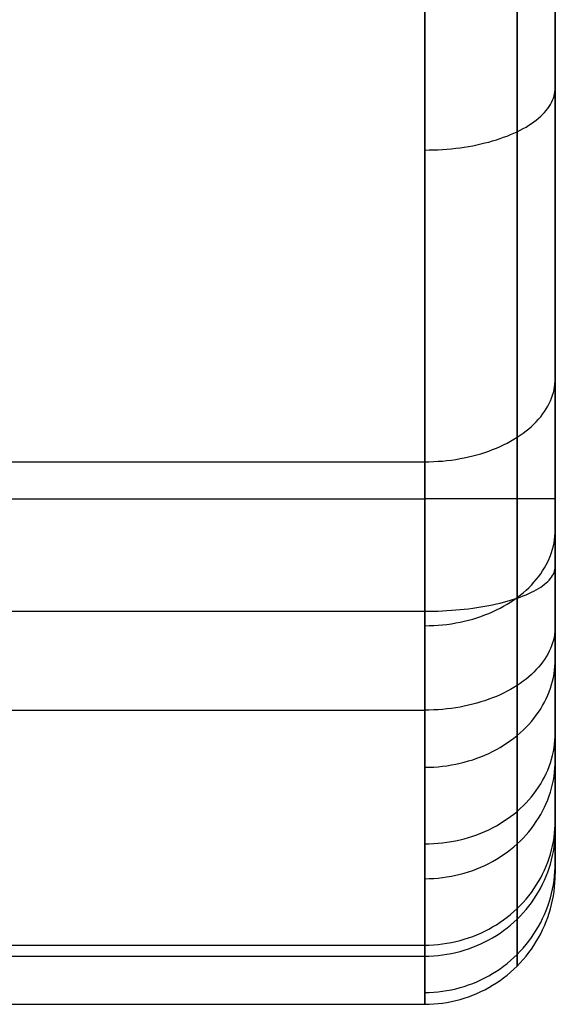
# Model space of a CAD drawing. Header units: millimetres. Extents: x 0 to 670, y -600 to 0.
# Tile 10 of 14: x 588 to 670, y -600 to -449. Entities that reach past the tile are written whole.
import ezdxf

# ---------------------------------------------------------------- set-up
doc = ezdxf.new("R2010")
doc.units = ezdxf.units.MM
doc.layers.add('Rouli modules$pouf', color=7, linetype='Continuous', true_color=0x000000)

msp = doc.modelspace()

# ---------------------------------------------------------------- linework, layer by layer
at = {"layer": 'Rouli modules$pouf'}
for p, q in [((670, -27.27, 188.99), (670, -571.74, 188.99)), ((650, -522.34, -0.47), (650, -77.99, 0.47)), ((664.14, -522.35, 5.39), (664.14, -78, 6.33)), ((670, -522.38, 19.53), (670, -78.03, 20.47)), ((650, -443.9, 348.28), (650, -450.52, 345.29)), ((664.14, -447.28, 340.34), (664.14, -453.63, 337.32)), ((670, -447.42, 324.61), (670, -453.43, 321.6)), ((650, -450.52, 345.29), (650, -457.06, 342.16)), ((664.14, -453.63, 337.32), (664.14, -459.92, 334.17)), ((670, -453.43, 321.6), (670, -459.37, 318.45)), ((650, -457.06, 342.16), (650, -463.5, 338.91)), ((664.14, -459.92, 334.17), (664.14, -466.14, 330.87)), ((669.95, -460.03, 319.65), (669.99, -459.7, 319.05)), ((669.99, -459.7, 319.05), (670, -459.37, 318.45)), ((670, -459.37, 318.45), (670, -465.24, 315.17)), ((669.43, -461.64, 322.61), (669.58, -461.32, 322.02)), ((669.58, -461.32, 322.02), (669.71, -461, 321.43)), ((669.71, -461, 321.43), (669.81, -460.68, 320.84)), ((669.81, -460.68, 320.84), (669.9, -460.35, 320.24)), ((669.9, -460.35, 320.24), (669.95, -460.03, 319.65)), ((668.34, -463.18, 325.45), (668.61, -462.88, 324.89)), ((668.61, -462.88, 324.89), (668.85, -462.58, 324.33)), ((668.85, -462.58, 324.33), (669.06, -462.27, 323.76)), ((669.06, -462.27, 323.76), (669.26, -461.95, 323.19)), ((669.26, -461.95, 323.19), (669.43, -461.64, 322.61)), ((650, -463.5, 338.91), (650, -469.85, 335.52)), ((666.72, -464.62, 328.08), (667.09, -464.34, 327.58)), ((667.09, -464.34, 327.58), (667.43, -464.06, 327.06)), ((667.43, -464.06, 327.06), (667.76, -463.77, 326.53)), ((667.76, -463.77, 326.53), (668.06, -463.48, 325.99)), ((668.06, -463.48, 325.99), (668.34, -463.18, 325.45)), ((664.14, -466.14, 330.87), (664.62, -465.9, 330.44)), ((664.62, -465.9, 330.44), (665.07, -465.66, 329.99)), ((665.07, -465.66, 329.99), (665.51, -465.41, 329.53)), ((665.51, -465.41, 329.53), (665.94, -465.15, 329.06)), ((665.94, -465.15, 329.06), (666.34, -464.89, 328.58)), ((666.34, -464.89, 328.58), (666.72, -464.62, 328.08)), ((670, -465.24, 315.17), (670, -471.04, 311.75)), ((660.39, -467.54, 333.46), (660.97, -467.37, 333.14)), ((660.97, -467.37, 333.14), (661.53, -467.19, 332.8)), ((661.53, -467.19, 332.8), (662.08, -466.99, 332.45)), ((662.08, -466.99, 332.45), (662.62, -466.79, 332.08)), ((662.62, -466.79, 332.08), (663.14, -466.58, 331.69)), ((663.14, -466.58, 331.69), (663.65, -466.36, 331.29)), ((663.65, -466.36, 331.29), (664.14, -466.14, 330.87)), ((664.14, -466.14, 330.87), (664.14, -472.28, 327.43)), ((650, -468.94, 336.02), (650.68, -468.93, 336)), ((650.68, -468.93, 336), (651.36, -468.91, 335.97)), ((651.36, -468.91, 335.97), (652.05, -468.89, 335.92)), ((652.05, -468.89, 335.92), (652.72, -468.85, 335.85)), ((652.72, -468.85, 335.85), (653.4, -468.8, 335.76)), ((653.4, -468.8, 335.76), (654.07, -468.74, 335.65)), ((654.07, -468.74, 335.65), (654.74, -468.66, 335.52)), ((654.74, -468.66, 335.52), (655.4, -468.58, 335.36)), ((655.4, -468.58, 335.36), (656.05, -468.49, 335.19)), ((656.05, -468.49, 335.19), (656.7, -468.38, 335)), ((656.7, -468.38, 335), (657.34, -468.27, 334.79)), ((657.34, -468.27, 334.79), (657.97, -468.14, 334.56)), ((657.97, -468.14, 334.56), (658.59, -468.01, 334.31)), ((658.59, -468.01, 334.31), (659.2, -467.86, 334.05)), ((659.2, -467.86, 334.05), (659.8, -467.71, 333.76)), ((659.8, -467.71, 333.76), (660.39, -467.54, 333.46)), ((650, -469.85, 335.52), (650, -476.09, 332)), ((670, -471.04, 311.75), (670, -476.75, 308.21)), ((664.14, -472.28, 327.43), (664.14, -478.36, 323.85)), ((650, -476.09, 332), (650, -482.24, 328.35)), ((670, -476.75, 308.21), (670, -482.37, 304.52)), ((664.14, -478.36, 323.85), (664.14, -484.35, 320.13)), ((650, -482.24, 328.35), (650, -488.27, 324.57)), ((670, -482.37, 304.52), (670, -487.91, 300.71)), ((664.14, -484.35, 320.13), (664.14, -490.26, 316.26)), ((650, -488.27, 324.57), (650, -494.2, 320.67)), ((670, -487.91, 300.71), (670, -493.34, 296.75)), ((664.14, -490.26, 316.26), (664.14, -496.08, 312.25)), ((650, -494.2, 320.67), (650, -500, 316.65)), ((670, -493.34, 296.75), (670, -498.68, 292.66)), ((664.14, -496.08, 312.25), (664.14, -501.8, 308.09)), ((670, -498.68, 292.66), (670, -503.91, 288.44)), ((650, -500, 316.65), (650, -505.69, 312.49)), ((664.14, -501.8, 308.09), (664.14, -507.43, 303.78)), ((669.81, -505.65, 290.53), (669.9, -505.22, 290.01)), ((669.9, -505.22, 290.01), (669.95, -504.78, 289.49)), ((669.95, -504.78, 289.49), (669.99, -504.35, 288.96)), ((669.99, -504.35, 288.96), (670, -503.91, 288.44)), ((670, -503.91, 288.44), (670, -509.97, 283.24)), ((650, -505.69, 312.49), (650, -511.25, 308.22)), ((669.43, -506.93, 292.08), (669.58, -506.51, 291.57)), ((669.58, -506.51, 291.57), (669.71, -506.08, 291.05)), ((669.71, -506.08, 291.05), (669.81, -505.65, 290.53)), ((664.14, -507.43, 303.78), (664.14, -512.94, 299.32)), ((668.61, -508.6, 294.08), (668.85, -508.19, 293.59)), ((668.85, -508.19, 293.59), (669.06, -507.77, 293.09)), ((669.06, -507.77, 293.09), (669.26, -507.36, 292.59)), ((669.26, -507.36, 292.59), (669.43, -506.93, 292.08)), ((667.76, -509.79, 295.51), (668.06, -509.4, 295.04)), ((668.06, -509.4, 295.04), (668.34, -509, 294.57)), ((668.34, -509, 294.57), (668.61, -508.6, 294.08)), ((650, -511.25, 308.22), (650, -516.69, 303.82)), ((666.34, -511.28, 297.31), (666.72, -510.92, 296.87)), ((666.72, -510.92, 296.87), (667.09, -510.55, 296.43)), ((667.09, -510.55, 296.43), (667.43, -510.17, 295.98)), ((667.43, -510.17, 295.98), (667.76, -509.79, 295.51)), ((670, -509.97, 283.24), (670, -515.86, 277.84)), ((664.14, -512.94, 299.32), (664.62, -512.63, 298.94)), ((664.62, -512.63, 298.94), (665.07, -512.31, 298.55)), ((665.07, -512.31, 298.55), (665.51, -511.97, 298.15)), ((665.51, -511.97, 298.15), (665.94, -511.63, 297.73)), ((665.94, -511.63, 297.73), (666.34, -511.28, 297.31)), ((661.53, -514.35, 301.01), (662.08, -514.09, 300.7)), ((662.08, -514.09, 300.7), (662.62, -513.82, 300.37)), ((662.62, -513.82, 300.37), (663.14, -513.54, 300.03)), ((663.14, -513.54, 300.03), (663.65, -513.25, 299.68)), ((663.65, -513.25, 299.68), (664.14, -512.94, 299.32)), ((664.14, -512.94, 299.32), (664.14, -519.35, 293.82)), ((657.34, -515.8, 302.75), (657.97, -515.63, 302.55)), ((657.97, -515.63, 302.55), (658.59, -515.45, 302.33)), ((658.59, -515.45, 302.33), (659.2, -515.25, 302.1)), ((659.2, -515.25, 302.1), (659.8, -515.05, 301.85)), ((659.8, -515.05, 301.85), (660.39, -514.83, 301.58)), ((660.39, -514.83, 301.58), (660.97, -514.59, 301.3)), ((660.97, -514.59, 301.3), (661.53, -514.35, 301.01)), ((20, -516.69, 303.82), (650, -516.69, 303.82)), ((650, -516.69, 303.82), (650.68, -516.68, 303.81)), ((650, -516.69, 303.82), (650, -523.37, 298.09)), ((650.68, -516.68, 303.81), (651.36, -516.66, 303.79)), ((651.36, -516.66, 303.79), (652.05, -516.62, 303.74)), ((652.05, -516.62, 303.74), (652.72, -516.57, 303.68)), ((652.72, -516.57, 303.68), (653.4, -516.5, 303.6)), ((653.4, -516.5, 303.6), (654.07, -516.42, 303.5)), ((654.07, -516.42, 303.5), (654.74, -516.32, 303.38)), ((654.74, -516.32, 303.38), (655.4, -516.21, 303.25)), ((655.4, -516.21, 303.25), (656.05, -516.09, 303.1)), ((656.05, -516.09, 303.1), (656.7, -515.95, 302.93)), ((656.7, -515.95, 302.93), (657.34, -515.8, 302.75)), ((670, -515.86, 277.84), (670, -521.57, 272.25)), ((664.14, -519.35, 293.82), (664.14, -525.59, 288.11)), ((670, -521.57, 272.25), (670, -524.35, 269.38)), ((20, -522.34, -0.47), (650, -522.34, -0.47)), ((650, -524.01, -0.44), (650, -522.34, -0.47)), ((650.68, -522.34, -0.46), (650, -522.34, -0.47)), ((651.36, -522.34, -0.42), (650.68, -522.34, -0.46)), ((652.05, -522.34, -0.36), (651.36, -522.34, -0.42)), ((652.72, -522.34, -0.28), (652.05, -522.34, -0.36)), ((653.4, -522.34, -0.18), (652.72, -522.34, -0.28)), ((654.07, -522.34, -0.05), (653.4, -522.34, -0.18)), ((654.74, -522.34, 0.1), (654.07, -522.34, -0.05)), ((655.4, -522.34, 0.27), (654.74, -522.34, 0.1)), ((656.05, -522.34, 0.47), (655.4, -522.34, 0.27)), ((656.7, -522.34, 0.69), (656.05, -522.34, 0.47)), ((657.34, -522.34, 0.93), (656.7, -522.34, 0.69)), ((657.97, -522.34, 1.19), (657.34, -522.34, 0.93)), ((658.59, -522.34, 1.47), (657.97, -522.34, 1.19)), ((659.2, -522.34, 1.77), (658.59, -522.34, 1.47)), ((659.8, -522.34, 2.1), (659.2, -522.34, 1.77)), ((660.39, -522.34, 2.44), (659.8, -522.34, 2.1)), ((660.97, -522.34, 2.81), (660.39, -522.34, 2.44)), ((661.53, -522.34, 3.19), (660.97, -522.34, 2.81)), ((662.08, -522.35, 3.6), (661.53, -522.34, 3.19)), ((662.62, -522.35, 4.02), (662.08, -522.35, 3.6)), ((663.14, -522.35, 4.46), (662.62, -522.35, 4.02)), ((663.65, -522.35, 4.91), (663.14, -522.35, 4.46)), ((664.14, -522.35, 5.39), (663.65, -522.35, 4.91)), ((664.62, -522.35, 5.88), (664.14, -522.35, 5.39)), ((664.14, -523.83, 5.41), (664.14, -522.35, 5.39)), ((665.07, -522.35, 6.39), (664.62, -522.35, 5.88)), ((665.51, -522.35, 6.91), (665.07, -522.35, 6.39)), ((665.94, -522.35, 7.45), (665.51, -522.35, 6.91)), ((666.34, -522.35, 8), (665.94, -522.35, 7.45)), ((666.72, -522.36, 8.56), (666.34, -522.35, 8)), ((667.09, -522.36, 9.14), (666.72, -522.36, 8.56)), ((667.43, -522.36, 9.73), (667.09, -522.36, 9.14)), ((667.76, -522.36, 10.33), (667.43, -522.36, 9.73)), ((668.06, -522.36, 10.94), (667.76, -522.36, 10.33)), ((668.34, -522.36, 11.56), (668.06, -522.36, 10.94)), ((668.61, -522.36, 12.19), (668.34, -522.36, 11.56)), ((668.85, -522.37, 12.83), (668.61, -522.36, 12.19)), ((669.06, -522.37, 13.48), (668.85, -522.37, 12.83)), ((669.26, -522.37, 14.14), (669.06, -522.37, 13.48)), ((669.43, -522.37, 14.8), (669.26, -522.37, 14.14)), ((669.58, -522.37, 15.46), (669.43, -522.37, 14.8)), ((669.71, -522.37, 16.13), (669.58, -522.37, 15.46)), ((669.81, -522.37, 16.81), (669.71, -522.37, 16.13)), ((669.9, -522.37, 17.49), (669.81, -522.37, 16.81)), ((669.95, -522.38, 18.17), (669.9, -522.37, 17.49)), ((669.99, -522.38, 18.85), (669.95, -522.38, 18.17)), ((670, -522.38, 19.53), (669.99, -522.38, 18.85)), ((670, -523.38, 19.55), (670, -522.38, 19.53)), ((650, -523.37, 298.09), (650, -529.83, 292.16)), ((650, -525.69, -0.36), (650, -524.01, -0.44)), ((664.14, -525.31, 5.48), (664.14, -523.83, 5.41)), ((670, -524.39, 19.59), (670, -523.38, 19.55)), ((670, -524.35, 269.38), (670, -527.08, 266.47)), ((670, -525.39, 19.68), (670, -524.39, 19.59)), ((650, -527.36, -0.23), (650, -525.69, -0.36)), ((664.14, -526.78, 5.6), (664.14, -525.31, 5.48)), ((664.14, -525.59, 288.11), (664.14, -531.64, 282.19)), ((670, -526.39, 19.79), (670, -525.39, 19.68)), ((650, -529.02, -0.03), (650, -527.36, -0.23)), ((664.14, -528.25, 5.77), (664.14, -526.78, 5.6)), ((669.95, -528.09, 267.39), (669.99, -527.58, 266.93)), ((669.99, -527.58, 266.93), (670, -527.08, 266.47)), ((670, -527.39, 19.94), (670, -526.39, 19.79)), ((670, -527.08, 266.47), (670, -529.76, 263.51)), ((670, -528.38, 20.12), (670, -527.39, 19.94)), ((650, -530.68, 0.21), (650, -529.02, -0.03)), ((664.14, -529.72, 5.99), (664.14, -528.25, 5.77)), ((669.71, -529.58, 268.77), (669.81, -529.09, 268.31)), ((669.81, -529.09, 268.31), (669.9, -528.59, 267.85)), ((669.9, -528.59, 267.85), (669.95, -528.09, 267.39)), ((670, -529.36, 20.34), (670, -528.38, 20.12)), ((670, -530.33, 20.59), (670, -529.36, 20.34)), ((650, -529.83, 292.16), (650, -536.06, 286.05)), ((650, -532.33, 0.52), (650, -530.68, 0.21)), ((664.14, -531.17, 6.26), (664.14, -529.72, 5.99)), ((669.26, -531.05, 270.12), (669.43, -530.57, 269.67)), ((669.43, -530.57, 269.67), (669.58, -530.08, 269.22)), ((669.58, -530.08, 269.22), (669.71, -529.58, 268.77)), ((670, -529.76, 263.51), (670, -532.38, 260.49)), ((670, -531.3, 20.87), (670, -530.33, 20.59)), ((650, -533.97, 0.88), (650, -532.33, 0.52)), ((664.14, -532.62, 6.58), (664.14, -531.17, 6.26)), ((664.14, -531.64, 282.19), (664.14, -534.59, 279.14)), ((668.61, -532.48, 271.44), (668.85, -532.01, 271)), ((668.85, -532.01, 271), (669.06, -531.53, 270.57)), ((669.06, -531.53, 270.57), (669.26, -531.05, 270.12)), ((670, -532.25, 21.18), (670, -531.3, 20.87)), ((670, -533.2, 21.53), (670, -532.25, 21.18)), ((664.14, -534.05, 6.94), (664.14, -532.62, 6.58)), ((667.43, -534.3, 273.11), (667.76, -533.85, 272.7)), ((667.76, -533.85, 272.7), (668.06, -533.4, 272.28)), ((668.06, -533.4, 272.28), (668.34, -532.95, 271.86)), ((668.34, -532.95, 271.86), (668.61, -532.48, 271.44)), ((669.71, -533.89, 18.16), (669.81, -533.66, 18.79)), ((669.81, -533.66, 18.79), (669.9, -533.43, 19.43)), ((669.9, -533.43, 19.43), (669.95, -533.2, 20.07)), ((669.95, -533.2, 20.07), (669.99, -532.96, 20.71)), ((669.99, -532.96, 20.71), (670, -532.73, 21.35)), ((670, -532.38, 260.49), (670, -534.95, 257.43)), ((670, -534.13, 21.9), (670, -533.2, 21.53)), ((650, -535.59, 1.29), (650, -533.97, 0.88)), ((664.14, -535.47, 7.36), (664.14, -534.05, 6.94)), ((664.14, -534.59, 279.14), (664.14, -537.49, 276.04)), ((666.34, -535.57, 274.28), (666.72, -535.15, 273.89)), ((666.72, -535.15, 273.89), (667.09, -534.73, 273.5)), ((667.09, -534.73, 273.5), (667.43, -534.3, 273.11)), ((668.34, -535.46, 13.86), (668.61, -535.24, 14.46)), ((668.61, -535.24, 14.46), (668.85, -535.02, 15.06)), ((668.85, -535.02, 15.06), (669.06, -534.8, 15.67)), ((669.06, -534.8, 15.67), (669.26, -534.58, 16.28)), ((669.26, -534.58, 16.28), (669.43, -534.35, 16.9)), ((669.43, -534.35, 16.9), (669.58, -534.12, 17.53)), ((669.58, -534.12, 17.53), (669.71, -533.89, 18.16)), ((670, -535.05, 22.31), (670, -534.13, 21.9)), ((670, -534.95, 257.43), (670, -537.46, 254.33)), ((670, -535.96, 22.75), (670, -535.05, 22.31)), ((650, -537.2, 1.76), (650, -535.59, 1.29)), ((650, -536.06, 286.05), (650, -539.08, 282.92)), ((664.14, -536.88, 7.82), (664.14, -535.47, 7.36)), ((664.14, -538.27, 8.32), (664.14, -536.88, 7.82)), ((664.62, -537.13, 275.71), (665.07, -536.76, 275.37)), ((665.07, -536.76, 275.37), (665.51, -536.37, 275.01)), ((665.51, -536.37, 275.01), (665.94, -535.98, 274.65)), ((665.51, -537.06, 9.49), (665.94, -536.87, 10)), ((665.94, -535.98, 274.65), (666.34, -535.57, 274.28)), ((665.94, -536.87, 10), (666.34, -536.68, 10.52)), ((666.34, -536.68, 10.52), (666.72, -536.49, 11.05)), ((666.72, -536.49, 11.05), (667.09, -536.29, 11.59)), ((667.09, -536.29, 11.59), (667.43, -536.09, 12.14)), ((667.43, -536.09, 12.14), (667.76, -535.88, 12.71)), ((667.76, -535.88, 12.71), (668.06, -535.67, 13.28)), ((668.06, -535.67, 13.28), (668.34, -535.46, 13.86)), ((670, -536.85, 23.22), (670, -535.96, 22.75)), ((670, -537.72, 23.71), (670, -536.85, 23.22)), ((650, -538.8, 2.28), (650, -537.2, 1.76)), ((660.97, -538.46, 5.64), (661.53, -538.33, 6)), ((661.53, -538.33, 6), (662.08, -538.19, 6.38)), ((662.08, -538.19, 6.38), (662.62, -538.05, 6.78)), ((662.62, -538.05, 6.78), (663.14, -537.9, 7.19)), ((662.62, -538.5, 276.97), (663.14, -538.18, 276.67)), ((663.14, -537.9, 7.19), (663.65, -537.74, 7.62)), ((663.14, -538.18, 276.67), (663.65, -537.84, 276.36)), ((663.65, -537.84, 276.36), (664.14, -537.49, 276.04)), ((663.65, -537.74, 7.62), (664.14, -537.58, 8.06)), ((664.14, -537.49, 276.04), (664.62, -537.13, 275.71)), ((664.14, -537.58, 8.06), (664.62, -537.41, 8.53)), ((664.14, -537.49, 276.04), (664.14, -540.34, 272.89)), ((664.14, -539.64, 8.88), (664.14, -538.27, 8.32)), ((664.62, -537.41, 8.53), (665.07, -537.24, 9)), ((665.07, -537.24, 9), (665.51, -537.06, 9.49)), ((670, -537.46, 254.33), (670, -539.91, 251.17)), ((670, -538.58, 24.24), (670, -537.72, 23.71)), ((20, -539.59, 2.56), (650, -539.59, 2.56)), ((650, -540.37, 2.86), (650, -538.8, 2.28)), ((650, -539.08, 282.92), (650, -542.05, 279.74)), ((650, -539.59, 2.56), (650.68, -539.58, 2.57)), ((650.68, -539.58, 2.57), (651.36, -539.57, 2.61)), ((651.36, -539.57, 2.61), (652.05, -539.55, 2.66)), ((652.05, -539.55, 2.66), (652.72, -539.52, 2.74)), ((652.72, -539.52, 2.74), (653.4, -539.49, 2.84)), ((653.4, -539.49, 2.84), (654.07, -539.44, 2.95)), ((654.07, -539.44, 2.95), (654.74, -539.39, 3.1)), ((654.74, -539.39, 3.1), (655.4, -539.33, 3.26)), ((655.4, -539.33, 3.26), (656.05, -539.26, 3.44)), ((656.05, -539.26, 3.44), (656.7, -539.19, 3.65)), ((656.7, -539.19, 3.65), (657.34, -539.11, 3.87)), ((657.34, -539.11, 3.87), (657.97, -539.02, 4.12)), ((657.97, -539.02, 4.12), (658.59, -538.92, 4.38)), ((658.59, -538.92, 4.38), (659.2, -538.82, 4.67)), ((659.2, -538.82, 4.67), (659.8, -538.71, 4.97)), ((659.2, -540.15, 278.49), (659.8, -539.91, 278.27)), ((659.8, -538.71, 4.97), (660.39, -538.59, 5.3)), ((659.8, -539.91, 278.27), (660.39, -539.66, 278.04)), ((660.39, -538.59, 5.3), (660.97, -538.46, 5.64)), ((660.39, -539.66, 278.04), (660.97, -539.39, 277.79)), ((660.97, -539.39, 277.79), (661.53, -539.11, 277.53)), ((661.53, -539.11, 277.53), (662.08, -538.81, 277.26)), ((662.08, -538.81, 277.26), (662.62, -538.5, 276.97)), ((664.14, -541, 9.48), (664.14, -539.64, 8.88)), ((670, -539.42, 24.8), (670, -538.58, 24.24)), ((670, -540.24, 25.38), (670, -539.42, 24.8)), ((670, -539.91, 251.17), (670, -542.3, 247.97)), ((650, -541.93, 3.48), (650, -540.37, 2.86)), ((654.07, -541.49, 279.73), (654.74, -541.38, 279.62)), ((654.74, -541.38, 279.62), (655.4, -541.26, 279.51)), ((655.4, -541.26, 279.51), (656.05, -541.11, 279.37)), ((656.05, -541.11, 279.37), (656.7, -540.95, 279.23)), ((656.7, -540.95, 279.23), (657.34, -540.78, 279.06)), ((657.34, -540.78, 279.06), (657.97, -540.58, 278.89)), ((657.97, -540.58, 278.89), (658.59, -540.37, 278.7)), ((658.59, -540.37, 278.7), (659.2, -540.15, 278.49)), ((664.14, -540.34, 272.89), (664.14, -543.13, 269.68)), ((664.14, -542.33, 10.12), (664.14, -541, 9.48)), ((670, -541.04, 25.99), (670, -540.24, 25.38)), ((670, -541.82, 26.63), (670, -541.04, 25.99)), ((650, -541.8, 280.01), (650.68, -541.79, 280)), ((650, -543.46, 4.16), (650, -541.93, 3.48)), ((650, -542.05, 279.74), (650, -544.95, 276.51)), ((650.68, -541.79, 280), (651.36, -541.77, 279.98)), ((651.36, -541.77, 279.98), (652.05, -541.72, 279.94)), ((652.05, -541.72, 279.94), (652.72, -541.66, 279.88)), ((652.72, -541.66, 279.88), (653.4, -541.59, 279.81)), ((653.4, -541.59, 279.81), (654.07, -541.49, 279.73)), ((664.14, -543.64, 10.81), (664.14, -542.33, 10.12)), ((669.95, -542.7, 25.58), (669.9, -543.14, 25.06)), ((669.99, -542.26, 26.1), (669.95, -542.7, 25.58)), ((670, -541.82, 26.63), (669.99, -542.26, 26.1)), ((670, -543.03, 27.68), (670, -541.82, 26.63)), ((670, -542.3, 247.97), (670, -544.63, 244.73)), ((650, -544.97, 4.89), (650, -543.46, 4.16)), ((664.14, -543.13, 269.68), (664.14, -545.87, 266.42)), ((664.14, -544.92, 11.54), (664.14, -543.64, 10.81)), ((669.71, -544.01, 24.03), (669.58, -544.44, 23.52)), ((669.81, -543.57, 24.55), (669.71, -544.01, 24.03)), ((669.9, -543.14, 25.06), (669.81, -543.57, 24.55)), ((670, -544.21, 28.76), (670, -543.03, 27.68)), ((670, -545.37, 29.87), (670, -544.21, 28.76)), ((650, -544.95, 276.51), (650, -547.8, 273.24)), ((650, -546.45, 5.67), (650, -544.97, 4.89)), ((664.14, -546.19, 12.32), (664.14, -544.92, 11.54)), ((664.14, -545.87, 266.42), (664.14, -548.54, 263.11)), ((669.06, -545.72, 22.01), (668.85, -546.14, 21.51)), ((669.26, -545.3, 22.51), (669.06, -545.72, 22.01)), ((669.43, -544.87, 23.01), (669.26, -545.3, 22.51)), ((669.58, -544.44, 23.52), (669.43, -544.87, 23.01)), ((670, -544.63, 244.73), (670, -546.89, 241.44)), ((670, -546.5, 31.01), (670, -545.37, 29.87)), ((650, -547.91, 6.5), (650, -546.45, 5.67)), ((664.14, -547.42, 13.14), (664.14, -546.19, 12.32)), ((664.14, -548.63, 13.99), (664.14, -547.42, 13.14)), ((668.06, -547.36, 20.07), (667.76, -547.76, 19.6)), ((668.34, -546.96, 20.54), (668.06, -547.36, 20.07)), ((668.61, -546.55, 21.02), (668.34, -546.96, 20.54)), ((668.85, -546.14, 21.51), (668.61, -546.55, 21.02)), ((669.99, -547.46, 241.82), (670, -546.89, 241.44)), ((670, -547.61, 32.17), (670, -546.5, 31.01)), ((670, -546.89, 241.44), (670, -549.07, 238.14)), ((650, -547.8, 273.24), (650, -550.58, 269.92)), ((650, -549.34, 7.38), (650, -547.91, 6.5)), ((664.14, -548.54, 263.11), (664.14, -551.16, 259.75)), ((664.14, -549.8, 14.89), (664.14, -548.63, 13.99)), ((666.72, -548.9, 18.25), (666.34, -549.26, 17.82)), ((667.09, -548.53, 18.69), (666.72, -548.9, 18.25)), ((667.43, -548.15, 19.14), (667.09, -548.53, 18.69)), ((667.76, -547.76, 19.6), (667.43, -548.15, 19.14)), ((669.81, -549.15, 242.96), (669.9, -548.59, 242.58)), ((669.9, -548.59, 242.58), (669.95, -548.03, 242.2)), ((669.95, -548.03, 242.2), (669.99, -547.46, 241.82)), ((670, -548.69, 33.36), (670, -547.61, 32.17)), ((670, -549.74, 34.56), (670, -548.69, 33.36)), ((650, -550.73, 8.31), (650, -549.34, 7.38)), ((664.14, -550.95, 15.83), (664.14, -549.8, 14.89)), ((665.07, -550.3, 16.59), (664.62, -550.63, 16.2)), ((665.51, -549.97, 16.99), (665.07, -550.3, 16.59)), ((665.94, -549.62, 17.4), (665.51, -549.97, 16.99)), ((666.34, -549.26, 17.82), (665.94, -549.62, 17.4)), ((669.43, -550.82, 244.08), (669.58, -550.27, 243.71)), ((669.58, -550.27, 243.71), (669.71, -549.71, 243.34)), ((669.71, -549.71, 243.34), (669.81, -549.15, 242.96)), ((670, -549.07, 238.14), (670, -551.18, 234.8)), ((670, -550.77, 35.79), (670, -549.74, 34.56)), ((650, -550.58, 269.92), (650, -553.29, 266.55)), ((650, -552.1, 9.28), (650, -550.73, 8.31)), ((662.62, -551.83, 14.78), (662.08, -552.11, 14.46)), ((663.14, -551.55, 15.12), (662.62, -551.83, 14.78)), ((663.65, -551.26, 15.47), (663.14, -551.55, 15.12)), ((664.14, -550.95, 15.83), (663.65, -551.26, 15.47)), ((664.62, -550.63, 16.2), (664.14, -550.95, 15.83)), ((664.14, -552.43, 17.12), (664.14, -550.95, 15.83)), ((664.14, -551.16, 259.75), (664.14, -553.71, 256.33)), ((668.85, -552.45, 245.18), (669.06, -551.91, 244.82)), ((669.06, -551.91, 244.82), (669.26, -551.37, 244.45)), ((669.26, -551.37, 244.45), (669.43, -550.82, 244.08)), ((670, -551.78, 37.04), (670, -550.77, 35.79)), ((670, -551.18, 234.8), (670, -553.22, 231.42)), ((670, -552.76, 38.31), (670, -551.78, 37.04)), ((650, -553.43, 10.29), (650, -552.1, 9.28)), ((650, -553.29, 266.55), (650, -555.94, 263.14)), ((650, -554.73, 11.35), (650, -553.43, 10.29)), ((658.59, -553.48, 12.84), (657.97, -553.66, 12.62)), ((659.2, -553.28, 13.07), (658.59, -553.48, 12.84)), ((659.8, -553.07, 13.31), (659.2, -553.28, 13.07)), ((660.39, -552.85, 13.58), (659.8, -553.07, 13.31)), ((660.97, -552.62, 13.86), (660.39, -552.85, 13.58)), ((661.53, -552.37, 14.15), (660.97, -552.62, 13.86)), ((662.08, -552.11, 14.46), (661.53, -552.37, 14.15)), ((664.14, -553.88, 18.45), (664.14, -552.43, 17.12)), ((668.34, -553.5, 245.89), (668.61, -552.98, 245.54)), ((668.61, -552.98, 245.54), (668.85, -552.45, 245.18)), ((670, -553.72, 39.59), (670, -552.76, 38.31)), ((670, -553.22, 231.42), (670, -555.19, 228)), ((20, -554.73, 11.35), (650, -554.73, 11.35)), ((650.68, -554.72, 11.36), (650, -554.73, 11.35)), ((650, -556.09, 12.53), (650, -554.73, 11.35)), ((651.36, -554.7, 11.39), (650.68, -554.72, 11.36)), ((652.05, -554.66, 11.44), (651.36, -554.7, 11.39)), ((652.72, -554.61, 11.5), (652.05, -554.66, 11.44)), ((653.4, -554.54, 11.58), (652.72, -554.61, 11.5)), ((654.07, -554.46, 11.67), (653.4, -554.54, 11.58)), ((654.74, -554.36, 11.79), (654.07, -554.46, 11.67)), ((655.4, -554.25, 11.92), (654.74, -554.36, 11.79)), ((656.05, -554.13, 12.07), (655.4, -554.25, 11.92)), ((656.7, -553.99, 12.24), (656.05, -554.13, 12.07)), ((657.34, -553.83, 12.42), (656.7, -553.99, 12.24)), ((657.97, -553.66, 12.62), (657.34, -553.83, 12.42)), ((664.14, -553.71, 256.33), (664.14, -556.2, 252.86)), ((664.14, -555.28, 19.79), (664.14, -553.88, 18.45)), ((667.43, -555.02, 246.91), (667.76, -554.53, 246.58)), ((667.76, -554.53, 246.58), (668.06, -554.02, 246.24)), ((668.06, -554.02, 246.24), (668.34, -553.5, 245.89)), ((670, -554.66, 40.9), (670, -553.72, 39.59)), ((670, -556.47, 43.55), (670, -554.66, 40.9)), ((650, -555.94, 263.14), (650, -558.52, 259.68)), ((650, -557.45, 13.76), (650, -556.09, 12.53)), ((664.14, -556.64, 21.15), (664.14, -555.28, 19.79)), ((664.14, -556.2, 252.86), (664.14, -558.62, 249.34)), ((665.94, -556.92, 248.19), (666.34, -556.46, 247.88)), ((666.34, -556.46, 247.88), (666.72, -555.99, 247.57)), ((666.72, -555.99, 247.57), (667.09, -555.51, 247.24)), ((667.09, -555.51, 247.24), (667.43, -555.02, 246.91)), ((670, -555.19, 228), (670, -557.09, 224.53)), ((670, -558.2, 46.26), (670, -556.47, 43.55)), ((650, -558.8, 15.03), (650, -557.45, 13.76)), ((664.14, -557.96, 22.54), (664.14, -556.64, 21.15)), ((664.14, -559.24, 23.94), (664.14, -557.96, 22.54)), ((664.62, -558.22, 249.06), (665.07, -557.8, 248.78)), ((665.07, -557.8, 248.78), (665.51, -557.36, 248.49)), ((665.51, -557.36, 248.49), (665.94, -556.92, 248.19)), ((670, -557.09, 224.53), (670, -558.93, 221.03)), ((650, -558.52, 259.68), (650, -561.04, 256.17)), ((650, -560.14, 16.35), (650, -558.8, 15.03)), ((662.62, -559.76, 250.11), (663.14, -559.4, 249.86)), ((663.14, -559.4, 249.86), (663.65, -559.02, 249.6)), ((663.65, -559.02, 249.6), (664.14, -558.62, 249.34)), ((664.14, -558.62, 249.34), (664.62, -558.22, 249.06)), ((664.14, -558.62, 249.34), (664.14, -560.95, 245.81)), ((664.14, -560.49, 25.37), (664.14, -559.24, 23.94)), ((669.89, -559.94, 45.19), (669.95, -559.36, 45.54)), ((669.95, -559.36, 45.54), (669.99, -558.78, 45.9)), ((669.99, -558.78, 45.9), (670, -558.2, 46.26)), ((670, -559.27, 48.04), (670, -558.2, 46.26)), ((670, -558.93, 221.03), (670, -560.69, 217.5)), ((670, -560.3, 49.83), (670, -559.27, 48.04)), ((650, -561.47, 17.72), (650, -560.14, 16.35)), ((660.39, -561.07, 250.99), (660.97, -560.76, 250.78)), ((660.97, -560.76, 250.78), (661.53, -560.45, 250.57)), ((661.53, -560.45, 250.57), (662.08, -560.11, 250.34)), ((662.08, -560.11, 250.34), (662.62, -559.76, 250.11)), ((664.14, -561.7, 26.81), (664.14, -560.49, 25.37)), ((664.14, -560.95, 245.81), (664.14, -563.21, 242.23)), ((669.71, -561.09, 44.48), (669.81, -560.51, 44.83)), ((669.81, -560.51, 44.83), (669.89, -559.94, 45.19)), ((670, -561.31, 51.64), (670, -560.3, 49.83)), ((670, -560.69, 217.5), (670, -562.37, 213.93)), ((650, -561.04, 256.17), (650, -563.48, 252.61)), ((650, -562.79, 19.13), (650, -561.47, 17.72)), ((656.05, -562.7, 252.09), (656.7, -562.52, 251.97)), ((656.7, -562.52, 251.97), (657.34, -562.32, 251.83)), ((657.34, -562.32, 251.83), (657.97, -562.11, 251.69)), ((657.97, -562.11, 251.69), (658.59, -561.87, 251.53)), ((658.59, -561.87, 251.53), (659.2, -561.62, 251.36)), ((659.2, -561.62, 251.36), (659.8, -561.35, 251.18)), ((659.8, -561.35, 251.18), (660.39, -561.07, 250.99)), ((664.14, -562.88, 28.27), (664.14, -561.7, 26.81)), ((669.26, -562.79, 43.43), (669.43, -562.23, 43.78)), ((669.43, -562.23, 43.78), (669.58, -561.66, 44.13)), ((669.58, -561.66, 44.13), (669.71, -561.09, 44.48)), ((669.99, -562.99, 214.21), (670, -562.37, 213.93)), ((670, -562.28, 53.47), (670, -561.31, 51.64)), ((670, -564.13, 57.18), (670, -562.28, 53.47)), ((670, -562.37, 213.93), (670, -563.98, 210.32)), ((650, -564.1, 20.59), (650, -562.79, 19.13)), ((650, -563.48, 252.61), (650.68, -563.47, 252.61)), ((650, -563.48, 252.61), (650, -565.86, 249.01)), ((650.68, -563.47, 252.61), (651.36, -563.44, 252.59)), ((651.36, -563.44, 252.59), (652.05, -563.39, 252.55)), ((652.05, -563.39, 252.55), (652.72, -563.33, 252.51)), ((652.72, -563.33, 252.51), (653.4, -563.24, 252.45)), ((653.4, -563.24, 252.45), (654.07, -563.13, 252.38)), ((654.07, -563.13, 252.38), (654.74, -563.01, 252.29)), ((654.74, -563.01, 252.29), (655.4, -562.87, 252.2)), ((655.4, -562.87, 252.2), (656.05, -562.7, 252.09)), ((664.14, -564.02, 29.74), (664.14, -562.88, 28.27)), ((664.14, -563.21, 242.23), (664.14, -565.4, 238.6)), ((664.14, -565.13, 31.23), (664.14, -564.02, 29.74)), ((668.61, -564.44, 42.41), (668.84, -563.9, 42.75)), ((668.84, -563.9, 42.75), (669.06, -563.35, 43.09)), ((669.06, -563.35, 43.09), (669.26, -562.79, 43.43)), ((669.9, -564.23, 214.78), (669.95, -563.61, 214.5)), ((669.95, -563.61, 214.5), (669.99, -562.99, 214.21)), ((670, -563.98, 210.32), (670, -565.51, 206.68)), ((650, -565.39, 22.1), (650, -564.1, 20.59)), ((650, -566.68, 23.65), (650, -565.39, 22.1)), ((664.14, -566.21, 32.73), (664.14, -565.13, 31.23)), ((664.14, -565.4, 238.6), (664.14, -567.51, 234.93)), ((667.76, -566.03, 41.44), (668.06, -565.51, 41.76)), ((668.06, -565.51, 41.76), (668.34, -564.98, 42.08)), ((668.34, -564.98, 42.08), (668.61, -564.44, 42.41)), ((669.58, -566.07, 215.62), (669.71, -565.46, 215.34)), ((669.71, -565.46, 215.34), (669.81, -564.85, 215.06)), ((669.81, -564.85, 215.06), (669.9, -564.23, 214.78)), ((670, -565.85, 60.94), (670, -564.13, 57.18)), ((670, -565.51, 206.68), (670, -566.97, 203.01)), ((650, -565.86, 249.01), (650, -568.16, 245.36)), ((650, -567.95, 25.25), (650, -566.68, 23.65)), ((664.14, -568.28, 35.76), (664.14, -566.21, 32.73)), ((666.72, -567.53, 40.51), (667.09, -567.04, 40.81)), ((667.09, -567.04, 40.81), (667.43, -566.54, 41.12)), ((667.43, -566.54, 41.12), (667.76, -566.03, 41.44)), ((669.26, -567.27, 216.18), (669.43, -566.67, 215.9)), ((669.43, -566.67, 215.9), (669.58, -566.07, 215.62)), ((670, -567.46, 64.76), (670, -565.85, 60.94)), ((670, -566.97, 203.01), (670, -568.35, 199.31)), ((650, -569.2, 26.89), (650, -567.95, 25.25)), ((650, -568.16, 245.36), (650, -570.4, 241.66)), ((664.14, -567.51, 234.93), (664.14, -569.56, 231.22)), ((664.14, -570.23, 38.84), (664.14, -568.28, 35.76)), ((665.51, -568.94, 39.64), (665.94, -568.48, 39.92)), ((665.94, -568.48, 39.92), (666.34, -568.01, 40.21)), ((666.34, -568.01, 40.21), (666.72, -567.53, 40.51)), ((668.61, -569.04, 216.99), (668.85, -568.46, 216.72)), ((668.85, -568.46, 216.72), (669.06, -567.87, 216.45)), ((669.06, -567.87, 216.45), (669.26, -567.27, 216.18)), ((670, -568.96, 68.63), (670, -567.46, 64.76)), ((670, -568.35, 199.31), (670, -569.65, 195.58)), ((650, -570.44, 28.58), (650, -569.2, 26.89)), ((664.14, -569.56, 231.22), (664.14, -571.52, 227.46)), ((664.14, -570.24, 38.84), (664.62, -569.82, 39.1)), ((664.62, -569.82, 39.1), (665.07, -569.39, 39.37)), ((665.07, -569.39, 39.37), (665.51, -568.94, 39.64)), ((668.06, -570.18, 217.51), (668.34, -569.61, 217.25)), ((668.34, -569.61, 217.25), (668.61, -569.04, 216.99)), ((670, -570.35, 72.54), (670, -568.96, 68.63)), ((670, -569.65, 195.58), (670, -570.88, 191.82)), ((650, -570.4, 241.66), (650, -572.56, 237.92)), ((650, -571.67, 30.31), (650, -570.44, 28.58)), ((662.08, -571.76, 37.9), (662.62, -571.4, 38.12)), ((662.62, -571.4, 38.12), (663.14, -571.03, 38.36)), ((663.14, -571.03, 38.36), (663.65, -570.64, 38.6)), ((663.65, -570.64, 38.6), (664.14, -570.24, 38.84)), ((664.14, -571.44, 40.85), (664.14, -570.23, 38.84)), ((664.14, -572.61, 42.87), (664.14, -571.44, 40.85)), ((664.14, -571.52, 227.46), (664.14, -573.41, 223.66)), ((667.09, -571.81, 218.26), (667.43, -571.28, 218.01)), ((667.43, -571.28, 218.01), (667.76, -570.73, 217.76)), ((667.76, -570.73, 217.76), (668.06, -570.18, 217.51)), ((670, -571.63, 76.48), (670, -570.35, 72.54)), ((670, -570.88, 191.82), (670, -572.02, 188.04)), ((650, -572.87, 32.09), (650, -571.67, 30.31)), ((650, -572.56, 237.92), (650, -574.64, 234.13)), ((650, -574.06, 33.91), (650, -572.87, 32.09)), ((659.2, -573.31, 36.95), (659.8, -573.04, 37.12)), ((659.8, -573.04, 37.12), (660.39, -572.74, 37.3)), ((660.39, -572.74, 37.3), (660.97, -572.43, 37.49)), ((660.97, -572.43, 37.49), (661.53, -572.11, 37.69)), ((661.53, -572.11, 37.69), (662.08, -571.76, 37.9)), ((664.14, -573.74, 44.91), (664.14, -572.61, 42.87)), ((665.94, -573.35, 218.97), (666.34, -572.85, 218.74)), ((666.34, -572.85, 218.74), (666.72, -572.34, 218.5)), ((666.72, -572.34, 218.5), (667.09, -571.81, 218.26)), ((669.89, -573.58, 75.87), (669.95, -572.93, 76.08)), ((669.95, -572.93, 76.08), (669.99, -572.28, 76.28)), ((669.99, -572.28, 76.28), (670, -571.63, 76.48)), ((669.99, -573.75, 184.41), (670, -573.09, 184.24)), ((670, -572.65, 79.89), (670, -571.63, 76.48)), ((670, -572.02, 188.04), (670, -573.09, 184.24)), ((670, -573.6, 83.32), (670, -572.65, 79.89)), ((670, -573.09, 184.24), (670, -574.67, 177.9)), ((650, -575.23, 35.77), (650, -574.06, 33.91)), ((654.73, -574.74, 36.07), (655.4, -574.59, 36.16)), ((655.4, -574.59, 36.16), (656.05, -574.42, 36.26)), ((656.05, -574.42, 36.26), (656.7, -574.24, 36.38)), ((656.7, -574.24, 36.38), (657.34, -574.04, 36.5)), ((657.34, -574.04, 36.5), (657.97, -573.81, 36.64)), ((657.97, -573.81, 36.64), (658.59, -573.57, 36.79)), ((658.59, -573.57, 36.79), (659.2, -573.31, 36.95)), ((664.14, -573.41, 223.66), (664.14, -575.22, 219.83)), ((664.14, -574.83, 46.96), (664.14, -573.74, 44.91)), ((664.62, -574.78, 219.62), (665.07, -574.32, 219.41)), ((665.07, -574.32, 219.41), (665.51, -573.84, 219.19)), ((665.51, -573.84, 219.19), (665.94, -573.35, 218.97)), ((669.71, -574.87, 75.47), (669.81, -574.23, 75.67)), ((669.81, -574.23, 75.67), (669.89, -573.58, 75.87)), ((669.9, -575.06, 184.77), (669.95, -574.41, 184.59)), ((669.95, -574.41, 184.59), (669.99, -573.75, 184.41)), ((670, -574.48, 86.76), (670, -573.6, 83.32)), ((670, -575.29, 90.23), (670, -574.48, 86.76)), ((650, -574.64, 234.13), (650, -576.65, 230.3)), ((650, -575.22, 35.77), (650.68, -575.21, 35.78)), ((650, -577.5, 39.62), (650, -575.23, 35.77)), ((650.68, -575.21, 35.78), (651.36, -575.18, 35.8)), ((651.36, -575.18, 35.8), (652.05, -575.13, 35.83)), ((652.05, -575.13, 35.83), (652.72, -575.06, 35.87)), ((652.72, -575.06, 35.87), (653.4, -574.97, 35.93)), ((653.4, -574.97, 35.93), (654.07, -574.87, 35.99)), ((654.07, -574.87, 35.99), (654.73, -574.74, 36.07)), ((662.62, -576.47, 220.4), (663.14, -576.07, 220.21)), ((663.14, -576.07, 220.21), (663.65, -575.65, 220.02)), ((663.65, -575.65, 220.02), (664.14, -575.22, 219.83)), ((664.14, -575.22, 219.83), (664.62, -574.78, 219.62)), ((664.14, -576.89, 51.08), (664.14, -574.83, 46.96)), ((664.14, -575.22, 219.83), (664.14, -576.95, 215.95)), ((669.43, -576.15, 75.07), (669.58, -575.52, 75.27)), ((669.58, -575.52, 75.27), (669.71, -574.87, 75.47)), ((669.71, -576.37, 185.12), (669.81, -575.72, 184.94)), ((669.81, -575.72, 184.94), (669.9, -575.06, 184.77)), ((670, -574.67, 177.9), (670, -576.04, 171.52)), ((670, -576.02, 93.7), (670, -575.29, 90.23)), ((670, -576.69, 97.2), (670, -576.02, 93.7)), ((670, -576.04, 171.52), (670, -577.19, 165.09)), ((650, -576.65, 230.3), (650, -578.59, 226.42)), ((650, -579.7, 43.62), (650, -577.5, 39.62)), ((660.39, -577.9, 221.05), (660.97, -577.57, 220.9)), ((660.97, -577.57, 220.9), (661.53, -577.22, 220.74)), ((661.53, -577.22, 220.74), (662.08, -576.85, 220.57)), ((662.08, -576.85, 220.57), (662.62, -576.47, 220.4)), ((664.14, -578.8, 55.25), (664.14, -576.89, 51.08)), ((664.14, -576.95, 215.95), (664.14, -578.6, 212.04)), ((668.84, -578.02, 74.49), (669.06, -577.41, 74.68)), ((669.06, -577.41, 74.68), (669.26, -576.78, 74.88)), ((669.26, -576.78, 74.88), (669.43, -576.15, 75.07)), ((669.43, -577.66, 185.47), (669.58, -577.02, 185.29)), ((669.58, -577.02, 185.29), (669.71, -576.37, 185.12)), ((670, -577.29, 100.7), (670, -576.69, 97.2)), ((670, -577.19, 165.09), (670, -578.13, 158.63)), ((670, -577.83, 104.22), (670, -577.29, 100.7)), ((650, -578.59, 226.42), (650, -580.44, 222.49)), ((657.34, -579.28, 221.69), (657.97, -579.04, 221.58)), ((657.97, -579.04, 221.58), (658.59, -578.79, 221.46)), ((658.59, -578.79, 221.46), (659.2, -578.51, 221.33)), ((659.2, -578.51, 221.33), (659.8, -578.21, 221.2)), ((659.8, -578.21, 221.2), (660.39, -577.9, 221.05)), ((664.14, -578.6, 212.04), (664.14, -580.17, 208.09)), ((664.14, -580.58, 59.46), (664.14, -578.8, 55.25)), ((668.34, -579.24, 74.11), (668.61, -578.63, 74.3)), ((668.61, -578.63, 74.3), (668.84, -578.02, 74.49)), ((668.85, -579.56, 185.97), (669.06, -578.93, 185.81)), ((669.06, -578.93, 185.81), (669.26, -578.3, 185.64)), ((669.26, -578.3, 185.64), (669.43, -577.66, 185.47)), ((669.95, -579.48, 158.8), (669.99, -578.81, 158.71)), ((669.99, -578.81, 158.71), (670, -578.13, 158.63)), ((670, -578.29, 107.74), (670, -577.83, 104.22)), ((670, -578.13, 158.63), (670, -578.85, 152.14)), ((670, -578.7, 111.28), (670, -578.29, 107.74)), ((670, -579.03, 114.82), (670, -578.7, 111.28)), ((670, -578.85, 152.14), (670, -579.37, 145.63)), ((670, -579.31, 118.37), (670, -579.03, 114.82)), ((650, -581.8, 47.78), (650, -579.7, 43.62)), ((650, -580.44, 222.49), (650, -582.22, 218.52)), ((650, -580.55, 222.27), (650.68, -580.54, 222.26)), ((650.68, -580.54, 222.26), (651.36, -580.5, 222.25)), ((651.36, -580.5, 222.25), (652.05, -580.45, 222.23)), ((652.05, -580.45, 222.23), (652.72, -580.38, 222.19)), ((652.72, -580.38, 222.19), (653.4, -580.28, 222.15)), ((653.4, -580.28, 222.15), (654.07, -580.17, 222.09)), ((654.07, -580.17, 222.09), (654.74, -580.03, 222.03)), ((654.74, -580.03, 222.03), (655.4, -579.87, 221.96)), ((655.4, -579.87, 221.96), (656.05, -579.7, 221.88)), ((656.05, -579.7, 221.88), (656.7, -579.5, 221.79)), ((656.7, -579.5, 221.79), (657.34, -579.28, 221.69)), ((664.14, -580.17, 208.09), (664.14, -581.65, 204.11)), ((664.14, -582.22, 63.71), (664.14, -580.58, 59.46)), ((667.43, -580.99, 73.57), (667.76, -580.41, 73.75)), ((667.76, -580.41, 73.75), (668.06, -579.83, 73.93)), ((668.06, -579.83, 73.93), (668.34, -579.24, 74.11)), ((668.34, -580.78, 186.3), (668.61, -580.17, 186.14)), ((668.61, -580.17, 186.14), (668.85, -579.56, 185.97)), ((669.81, -580.83, 158.97), (669.9, -580.16, 158.89)), ((669.9, -580.16, 158.89), (669.95, -579.48, 158.8)), ((669.95, -581.15, 132.58), (669.99, -580.47, 132.58)), ((669.99, -580.47, 132.58), (670, -579.79, 132.58)), ((670, -579.67, 125.47), (670, -579.31, 118.37)), ((670, -579.37, 145.63), (670, -579.68, 139.11)), ((670, -579.79, 132.58), (670, -579.67, 125.47)), ((670, -579.68, 139.11), (670, -579.79, 132.58)), ((650, -583.8, 52.08), (650, -581.8, 47.78)), ((664.14, -581.65, 204.11), (664.14, -583.05, 200.1)), ((666.34, -582.64, 73.05), (666.72, -582.1, 73.22)), ((666.72, -582.1, 73.22), (667.09, -581.55, 73.39)), ((667.09, -581.55, 73.39), (667.43, -580.99, 73.57)), ((667.43, -582.55, 186.78), (667.76, -581.97, 186.62)), ((667.76, -581.97, 186.62), (668.06, -581.38, 186.47)), ((668.06, -581.38, 186.47), (668.34, -580.78, 186.3)), ((669.58, -582.17, 159.15), (669.71, -581.5, 159.06)), ((669.71, -581.5, 159.06), (669.81, -580.83, 158.97)), ((669.81, -582.51, 132.58), (669.9, -581.83, 132.58)), ((669.9, -581.83, 132.58), (669.95, -581.15, 132.58)), ((650, -582.22, 218.52), (650, -583.92, 214.5)), ((664.14, -583.73, 67.98), (664.14, -582.22, 63.71)), ((664.14, -583.05, 200.1), (664.14, -584.37, 196.06)), ((665.51, -583.68, 72.73), (665.94, -583.17, 72.89)), ((665.94, -583.17, 72.89), (666.34, -582.64, 73.05)), ((666.72, -583.68, 187.08), (667.09, -583.12, 186.93)), ((667.09, -583.12, 186.93), (667.43, -582.55, 186.78)), ((669.06, -584.13, 159.4), (669.26, -583.48, 159.31)), ((669.26, -583.48, 159.31), (669.43, -582.83, 159.23)), ((669.43, -582.83, 159.23), (669.58, -582.17, 159.15)), ((669.58, -583.86, 132.59), (669.71, -583.19, 132.58)), ((669.71, -583.19, 132.58), (669.81, -582.51, 132.58)), ((650, -585.7, 56.52), (650, -583.8, 52.08)), ((650, -583.92, 214.5), (650, -585.54, 210.43)), ((663.65, -585.58, 72.13), (664.14, -585.13, 72.27)), ((664.14, -585.13, 72.28), (664.14, -583.73, 67.98)), ((664.14, -584.37, 196.06), (664.14, -585.6, 191.99)), ((664.14, -585.13, 72.27), (664.62, -584.66, 72.42)), ((664.14, -586.24, 75.98), (664.14, -585.13, 72.28)), ((664.62, -584.66, 72.42), (665.07, -584.18, 72.57)), ((665.07, -584.18, 72.57), (665.51, -583.68, 72.73)), ((665.51, -585.28, 187.51), (665.94, -584.76, 187.37)), ((665.94, -584.76, 187.37), (666.34, -584.23, 187.23)), ((666.34, -584.23, 187.23), (666.72, -583.68, 187.08)), ((668.61, -585.41, 159.56), (668.85, -584.77, 159.48)), ((668.85, -584.77, 159.48), (669.06, -584.13, 159.4)), ((669.26, -585.18, 132.59), (669.43, -584.52, 132.59)), ((669.43, -584.52, 132.59), (669.58, -583.86, 132.59)), ((650, -585.54, 210.43), (650, -587.08, 206.32)), ((650, -587.49, 61.08), (650, -585.7, 56.52)), ((662.08, -586.84, 71.74), (662.62, -586.44, 71.87)), ((662.62, -586.44, 71.87), (663.14, -586.02, 72)), ((663.14, -586.02, 72), (663.65, -585.58, 72.13)), ((664.14, -585.6, 191.99), (664.14, -586.75, 187.91)), ((664.14, -587.27, 79.69), (664.14, -586.24, 75.98)), ((664.14, -586.75, 187.91), (664.62, -586.27, 187.78)), ((664.62, -586.27, 187.78), (665.07, -585.78, 187.65)), ((665.07, -585.78, 187.65), (665.51, -585.28, 187.51)), ((667.76, -587.26, 159.8), (668.06, -586.65, 159.72)), ((668.06, -586.65, 159.72), (668.34, -586.03, 159.64)), ((668.34, -586.03, 159.64), (668.61, -585.41, 159.56)), ((668.61, -587.13, 132.59), (668.85, -586.49, 132.59)), ((668.85, -586.49, 132.59), (669.06, -585.84, 132.59)), ((669.06, -585.84, 132.59), (669.26, -585.18, 132.59)), ((650, -587.08, 206.32), (650, -588.54, 202.17)), ((650, -589.17, 65.75), (650, -587.49, 61.08)), ((659.8, -588.27, 71.3), (660.39, -587.94, 71.4)), ((660.39, -587.94, 71.4), (660.97, -587.6, 71.51)), ((660.97, -587.6, 71.51), (661.53, -587.23, 71.62)), ((661.53, -587.23, 71.62), (662.08, -586.84, 71.74)), ((662.08, -588.48, 188.37), (662.62, -588.07, 188.26)), ((662.62, -588.07, 188.26), (663.14, -587.65, 188.15)), ((663.14, -587.65, 188.15), (663.65, -587.2, 188.03)), ((663.65, -587.2, 188.03), (664.14, -586.75, 187.91)), ((664.14, -586.75, 187.91), (664.14, -588.45, 181.1)), ((664.14, -588.22, 83.42), (664.14, -587.27, 79.69)), ((667.09, -588.44, 159.95), (667.43, -587.85, 159.87)), ((667.43, -587.85, 159.87), (667.76, -587.26, 159.8)), ((668.06, -588.38, 132.59), (668.34, -587.76, 132.59)), ((668.34, -587.76, 132.59), (668.61, -587.13, 132.59)), ((650, -588.54, 202.17), (650, -589.91, 197.97)), ((650, -590.73, 70.53), (650, -589.17, 65.75)), ((656.05, -589.83, 70.81), (656.7, -589.62, 70.88)), ((656.7, -589.62, 70.88), (657.34, -589.39, 70.95)), ((657.34, -589.39, 70.95), (657.97, -589.14, 71.02)), ((657.97, -589.14, 71.02), (658.59, -588.87, 71.11)), ((658.59, -588.87, 71.11), (659.2, -588.58, 71.2)), ((659.2, -588.58, 71.2), (659.8, -588.27, 71.3)), ((659.8, -589.92, 188.76), (660.39, -589.59, 188.67)), ((660.39, -589.59, 188.67), (660.97, -589.24, 188.58)), ((660.97, -589.24, 188.58), (661.53, -588.87, 188.48)), ((661.53, -588.87, 188.48), (662.08, -588.48, 188.37)), ((664.14, -589.09, 87.16), (664.14, -588.22, 83.42)), ((664.14, -588.45, 181.1), (664.14, -589.92, 174.25)), ((664.14, -589.89, 90.92), (664.14, -589.09, 87.16)), ((665.94, -590.12, 160.16), (666.34, -589.57, 160.09)), ((666.34, -589.57, 160.09), (666.72, -589.01, 160.02)), ((666.72, -589.01, 160.02), (667.09, -588.44, 159.95)), ((667.09, -590.18, 132.6), (667.43, -589.59, 132.59)), ((667.43, -589.59, 132.59), (667.76, -588.99, 132.59)), ((667.76, -588.99, 132.59), (668.06, -588.38, 132.59)), ((20, -590.73, 70.53), (650, -590.73, 70.53)), ((650, -589.91, 197.97), (650, -591.2, 193.72)), ((650, -590.72, 70.53), (650.68, -590.71, 70.54)), ((650, -591.85, 74.26), (650, -590.73, 70.53)), ((650.68, -590.71, 70.54), (651.36, -590.68, 70.55)), ((651.36, -590.68, 70.55), (652.05, -590.62, 70.56)), ((652.05, -590.62, 70.56), (652.72, -590.54, 70.59)), ((652.72, -590.54, 70.59), (653.4, -590.44, 70.62)), ((653.4, -590.44, 70.62), (654.07, -590.32, 70.66)), ((654.07, -590.32, 70.66), (654.74, -590.18, 70.7)), ((654.74, -590.18, 70.7), (655.4, -590.01, 70.75)), ((655.4, -590.01, 70.75), (656.05, -589.83, 70.81)), ((656.7, -591.29, 189.13), (657.34, -591.06, 189.06)), ((657.34, -591.06, 189.06), (657.97, -590.8, 189)), ((657.97, -590.8, 189), (658.59, -590.53, 188.92)), ((658.59, -590.53, 188.92), (659.2, -590.24, 188.84)), ((659.2, -590.24, 188.84), (659.8, -589.92, 188.76)), ((664.14, -590.61, 94.68), (664.14, -589.89, 90.92)), ((664.14, -589.92, 174.25), (664.14, -591.15, 167.35)), ((664.14, -591.25, 98.45), (664.14, -590.61, 94.68)), ((664.14, -591.15, 167.35), (664.14, -592.16, 160.43)), ((664.62, -591.67, 160.36), (665.07, -591.17, 160.3)), ((665.07, -591.17, 160.3), (665.51, -590.65, 160.23)), ((665.51, -590.65, 160.23), (665.94, -590.12, 160.16)), ((666.34, -591.32, 132.6), (666.72, -590.76, 132.6)), ((666.72, -590.76, 132.6), (667.09, -590.18, 132.6)), ((20, -592.4, 189.43), (650, -592.4, 189.43)), ((650, -591.2, 193.72), (650, -592.4, 189.43)), ((650, -592.9, 78.04), (650, -591.85, 74.26)), ((650, -592.4, 189.43), (650.68, -592.39, 189.42)), ((650, -592.4, 189.43), (650, -594.09, 182.7)), ((650.68, -592.39, 189.42), (651.36, -592.36, 189.41)), ((651.36, -592.36, 189.41), (652.05, -592.3, 189.4)), ((652.05, -592.3, 189.4), (652.72, -592.22, 189.38)), ((652.72, -592.22, 189.38), (653.4, -592.12, 189.35)), ((653.4, -592.12, 189.35), (654.07, -592, 189.32)), ((654.07, -592, 189.32), (654.74, -591.85, 189.28)), ((654.74, -591.85, 189.28), (655.4, -591.69, 189.23)), ((655.4, -591.69, 189.23), (656.05, -591.5, 189.18)), ((656.05, -591.5, 189.18), (656.7, -591.29, 189.13)), ((663.14, -593.08, 160.54), (663.65, -592.63, 160.49)), ((663.65, -592.63, 160.49), (664.14, -592.16, 160.43)), ((664.14, -591.83, 102.22), (664.14, -591.25, 98.45)), ((664.14, -592.16, 160.43), (664.62, -591.67, 160.36)), ((664.14, -592.33, 106.01), (664.14, -591.83, 102.22)), ((664.14, -592.16, 160.43), (664.14, -592.93, 153.48)), ((664.14, -592.76, 109.8), (664.14, -592.33, 106.01)), ((665.07, -592.93, 132.6), (665.51, -592.41, 132.6)), ((665.51, -592.41, 132.6), (665.94, -591.87, 132.6)), ((665.94, -591.87, 132.6), (666.34, -591.32, 132.6)), ((650, -593.87, 81.86), (650, -592.9, 78.04)), ((650, -594.77, 85.71), (650, -593.87, 81.86)), ((650, -594.09, 182.7), (650, -595.57, 175.86)), ((661.53, -594.34, 160.71), (662.08, -593.94, 160.65)), ((662.08, -593.94, 160.65), (662.62, -593.52, 160.6)), ((662.62, -593.52, 160.6), (663.14, -593.08, 160.54)), ((663.65, -594.41, 132.6), (664.14, -593.93, 132.6)), ((664.14, -593.12, 113.59), (664.14, -592.76, 109.8)), ((664.14, -592.93, 153.48), (664.14, -593.48, 146.52)), ((664.14, -593.42, 117.39), (664.14, -593.12, 113.59)), ((664.14, -593.8, 124.99), (664.14, -593.42, 117.39)), ((664.14, -593.93, 132.6), (664.62, -593.44, 132.6)), ((664.14, -593.48, 146.52), (664.14, -593.81, 139.56)), ((664.14, -593.93, 132.6), (664.14, -593.8, 124.99)), ((664.14, -593.81, 139.56), (664.14, -593.93, 132.6)), ((664.62, -593.44, 132.6), (665.07, -592.93, 132.6)), ((650, -595.59, 89.59), (650, -594.77, 85.71)), ((650, -595.57, 175.86), (650, -596.83, 168.92)), ((650, -596.34, 93.5), (650, -595.59, 89.59)), ((659.2, -595.74, 160.89), (659.8, -595.42, 160.84)), ((659.8, -595.42, 160.84), (660.39, -595.08, 160.8)), ((660.39, -595.08, 160.8), (660.97, -594.72, 160.75)), ((660.97, -594.72, 160.75), (661.53, -594.34, 160.71)), ((662.08, -595.72, 132.6), (662.62, -595.3, 132.6)), ((662.62, -595.3, 132.6), (663.14, -594.86, 132.6)), ((663.14, -594.86, 132.6), (663.65, -594.41, 132.6)), ((650, -597.02, 97.42), (650, -596.34, 93.5)), ((650, -596.83, 168.92), (650, -597.88, 161.87)), ((650, -597.61, 101.35), (650, -597.02, 97.42)), ((655.4, -597.23, 161.08), (656.05, -597.04, 161.05)), ((656.05, -597.04, 161.05), (656.7, -596.82, 161.02)), ((656.7, -596.82, 161.02), (657.34, -596.58, 160.99)), ((657.34, -596.58, 160.99), (657.97, -596.33, 160.96)), ((657.97, -596.33, 160.96), (658.59, -596.04, 160.92)), ((658.59, -596.04, 160.92), (659.2, -595.74, 160.89)), ((659.2, -597.55, 132.61), (659.8, -597.22, 132.61)), ((659.8, -597.22, 132.61), (660.39, -596.88, 132.61)), ((660.39, -596.88, 132.61), (660.97, -596.51, 132.61)), ((660.97, -596.51, 132.61), (661.53, -596.13, 132.6)), ((661.53, -596.13, 132.6), (662.08, -595.72, 132.6)), ((650, -598.14, 105.29), (650, -597.61, 101.35)), ((650, -597.88, 161.87), (650, -598.7, 154.72)), ((650, -597.97, 161.17), (650.68, -597.96, 161.17)), ((650, -598.59, 109.23), (650, -598.14, 105.29)), ((650, -598.97, 113.17), (650, -598.59, 109.23)), ((650, -598.7, 154.72), (650, -599.29, 147.45)), ((650.68, -597.96, 161.17), (651.36, -597.92, 161.16)), ((651.36, -597.92, 161.16), (652.05, -597.86, 161.16)), ((652.05, -597.86, 161.16), (652.72, -597.78, 161.15)), ((652.72, -597.78, 161.15), (653.4, -597.68, 161.13)), ((653.4, -597.68, 161.13), (654.07, -597.55, 161.12)), ((654.07, -597.55, 161.12), (654.74, -597.4, 161.1)), ((654.74, -597.4, 161.1), (655.4, -597.23, 161.08)), ((656.05, -598.85, 132.61), (656.7, -598.63, 132.61)), ((656.7, -598.63, 132.61), (657.34, -598.39, 132.61)), ((657.34, -598.39, 132.61), (657.97, -598.13, 132.61)), ((657.97, -598.13, 132.61), (658.59, -597.85, 132.61)), ((658.59, -597.85, 132.61), (659.2, -597.55, 132.61)), ((20, -599.79, 132.61), (650, -599.79, 132.61)), ((650, -599.27, 117.09), (650, -598.97, 113.17)), ((650, -599.5, 121.01), (650, -599.27, 117.09)), ((650, -599.29, 147.45), (650, -599.66, 140.09)), ((650, -599.67, 124.9), (650, -599.5, 121.01)), ((650, -599.66, 140.09), (650, -599.79, 132.61)), ((650, -599.79, 132.61), (650, -599.67, 124.9)), ((650, -599.79, 132.61), (650.68, -599.78, 132.61)), ((650.68, -599.78, 132.61), (651.36, -599.74, 132.61)), ((651.36, -599.74, 132.61), (652.05, -599.68, 132.61)), ((652.05, -599.68, 132.61), (652.72, -599.6, 132.61)), ((652.72, -599.6, 132.61), (653.4, -599.5, 132.61)), ((653.4, -599.5, 132.61), (654.07, -599.37, 132.61)), ((654.07, -599.37, 132.61), (654.74, -599.22, 132.61)), ((654.74, -599.22, 132.61), (655.4, -599.05, 132.61)), ((655.4, -599.05, 132.61), (656.05, -598.85, 132.61))]:
    msp.add_line(p, q, dxfattribs=at)

doc.saveas('drawing.dxf')
